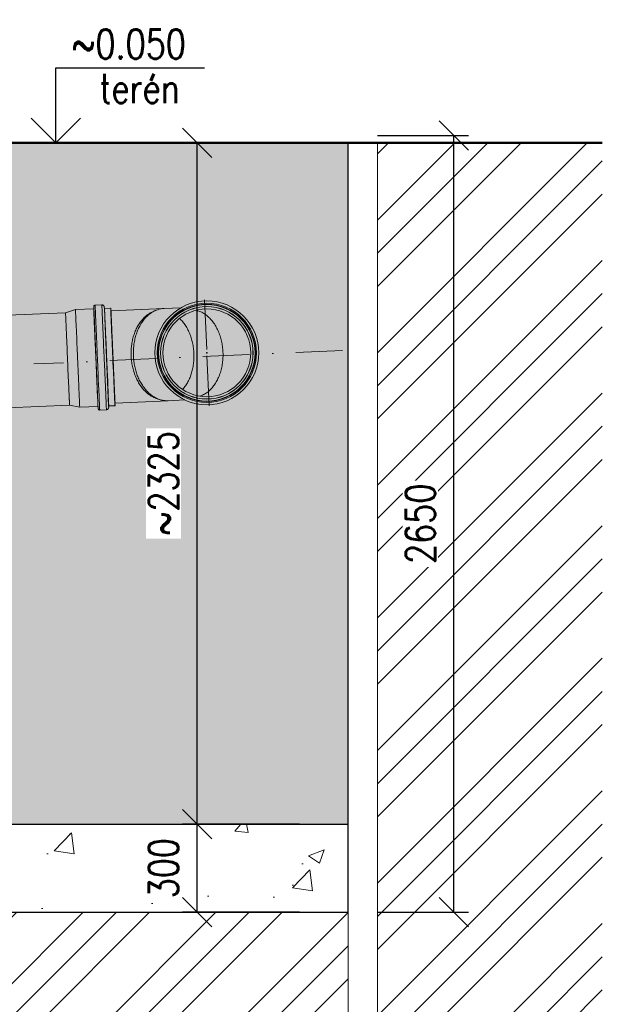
# Model space of a CAD drawing. Header units: millimetres. Extents: x -25606 to 96684, y -22894 to 47132.
# Tile 15 of 89: x 19188 to 21176, y -15303 to -11944. Entities that reach past the tile are written whole.
import ezdxf

# ---------------------------------------------------------------- set-up
doc = ezdxf.new("R2010")
doc.units = ezdxf.units.MM
doc.header["$LTSCALE"] = 50
for name, pattern in [('A_CARA_16', [11.4, 6, -1.8, 0, -1.8, 0, -1.8]), ('CENTER', [50.8, 31.75, -6.35, 6.35, -6.35]), ('DASHDOT', [25.4, 12.7, -6.35, 0, -6.35])]:
    doc.linetypes.add(name, pattern=pattern)
doc.layers.get('Defpoints').update_dxf_attribs({"color": 132})
for name, color, linetype, lineweight in [('CA_KOTY', 3, 'Continuous', 25), ('CA_POHHRA18', 8, 'Continuous', 18), ('CA_POHHRA25', 7, 'Continuous', 25), ('CA_REZY', 1, 'Continuous', 50), ('CA_SRAFY', 9, 'Continuous', 13), ('CA_TG', 9, 'A_CARA_16', 13)]:
    doc.layers.add(name, color=color, linetype=linetype, lineweight=lineweight)
doc.styles.add('ROMANS', font='romans.shx', dxfattribs={"width": 0.8})
doc.dimstyles.new('A-50_(2.5)', dxfattribs={"dimscale": 50, "dimtxt": 2, "dimasz": 2, "dimexe": 1, "dimexo": 2, "dimgap": 0, "dimtad": 0, "dimdec": 0, "dimrnd": 1, "dimtxsty": 'ROMANS', "dimblk1": 'OBLIQUE', "dimblk2": 'OBLIQUE', "dimsah": 1, "dimcen": 2, "dimclrd": 256, "dimclre": 256, "dimclrt": 256, "dimadec": 1, "dimazin": 2, "dimtfac": 0.714286, "dimtdec": 0, "dimtmove": 0, "dimatfit": 3, "dimldrblk": 'DOTSMALL', "dimfxl": 7, "dimfxlon": 1, "dimtvp": 1.142857, "dimtfill": 1, "dimtolj": 1, "dimlwd": -1, "dimlwe": -1, "dimarcsym": 0})

# ---------------------------------------------------------------- blocks, each defined once
blk = doc.blocks.new('ORL')
for p, q in [((4232, 2190.7), (4232, 2190.5)), ((4232, 2190.6), (4232, 2190.7)), ((4232, 2190.6), (4246.8, 1849.8)), ((4232, 2190.5), (4232.2, 2183.9)), ((4259.7, 2196.9), (4236.7, 2195.9)), ((4268, 2189.2), (4268.2, 2185.4)), ((4268.1, 2189.2), (4268, 2189.2)), ((4282.8, 1851.4), (4268.1, 2189.2)), ((4289.7, 2185.9), (4268.7, 2185)), ((4290.2, 2185.4), (4290.6, 2177.2)), ((4290.2, 2185.4), (4290.2, 2185.4)), ((4290.6, 2177.2), (4290.2, 2185.4)), ((4471.8, 2184.6), (4290.6, 2176.7)), ((4135.8, 2169.9), (3937.7, 2161.3)), ((4169.7, 2180.6), (4135.8, 2169.9)), ((4231.8, 2183.3), (4169.7, 2180.6)), ((4290.6, 2177.2), (4290.6, 2177)), ((4290.6, 2177), (4290.6, 2177.2)), ((4297.5, 2019.4), (4290.6, 2177)), ((4291, 2176.7), (4290.6, 2176.7)), ((4304.4, 1861.7), (4297.5, 2019.4)), ((4149.5, 1855.2), (3937.7, 1846)), ((4184.2, 1847.6), (4149.5, 1855.2)), ((4246.3, 1850.3), (4184.2, 1847.6)), ((4246.8, 1849.8), (4247.1, 1843)), ((4282.8, 1851.4), (4283, 1847.6)), ((4304.3, 1852.8), (4283.3, 1851.9)), ((4304.7, 1862), (4304.4, 1862)), ((4304.4, 1861.5), (4304.4, 1861.7)), ((4304.4, 1861.7), (4304.4, 1861.5)), ((4304.7, 1853.4), (4304.4, 1861.5)), ((4485.5, 1869.9), (4304.7, 1862)), ((4304.7, 1853.5), (4304.7, 1853.3)), ((4304.7, 1853.4), (4304.7, 1853.4)), ((4247.1, 1843), (4247.1, 1843)), ((4275.3, 1839.2), (4252.3, 1838.2)), ((4283, 1847.6), (4283, 1847.6))]:
    blk.add_line(p, q)
at = {"linetype": 'Continuous'}
for p, q in [((4529.2, 2187.1), (4471.8, 2184.6)), ((4442.2, 2177.6), (4432.6, 2173.3)), ((4615.7, 2033.3), (4620, 2033.4)), ((4617.9, 2031.2), (4617.7, 2035.5)), ((4455.5, 1874.4), (4445.5, 1877.8)), ((4543, 1872.4), (4485.5, 1869.9))]:
    blk.add_line(p, q, dxfattribs=at)
at = {"linetype": 'CENTER'}
for p, q in [((4617.4, 2044.1), (4610, 2213.7)), ((4618.3, 2022.6), (4625.7, 1853))]:
    blk.add_line(p, q, dxfattribs=at)
at = {"linetype": 'DASHDOT', "ltscale": 0.25}
blk.add_line((5080.5, 2041.2), (4027.5, 1995.2), dxfattribs=at)
for points in [[(4236.7, 2195.9), (4236.7, 2195.8), (4236.7, 2195.7), (4236.8, 2195.4), (4236.8, 2195), (4236.8, 2194.6), (4236.8, 2194), (4236.9, 2191.7), (4237, 2190.7), (4237, 2189.6), (4237.1, 2187.1), (4237.2, 2185.7), (4237.4, 2181), (4237.5, 2179.2), (4237.6, 2175.4), (4237.7, 2173.3), (4237.8, 2171.2), (4237.9, 2169), (4238.2, 2161.7), (4238.3, 2159.1), (4238.6, 2153.7), (4238.8, 2148), (4239.2, 2138.8), (4239.4, 2135.6), (4239.5, 2132.4), (4239.6, 2129), (4239.8, 2125.6), (4239.9, 2122.2), (4240.4, 2111.4), (4240.6, 2107.7), (4240.7, 2104), (4240.9, 2100.2), (4241.1, 2096.3), (4241.2, 2092.4), (4241.4, 2088.5), (4241.6, 2084.5), (4242.3, 2068.2), (4242.5, 2064), (4243, 2051.4), (4243.2, 2047.2), (4243.6, 2038.6), (4243.8, 2034.3), (4244, 2030), (4244.2, 2025.7), (4244.3, 2021.4), (4244.5, 2017)], [(4259.7, 2196.9), (4259.7, 2196.8), (4259.7, 2196.7), (4259.7, 2196.4), (4259.7, 2196), (4259.8, 2195.6), (4259.8, 2195), (4259.8, 2194.3), (4259.9, 2193.5), (4259.9, 2192.7), (4259.9, 2191.7), (4260, 2190.6), (4260, 2189.4), (4260.1, 2188.1), (4260.3, 2183.7), (4260.4, 2180.2), (4260.6, 2176.4), (4260.7, 2174.3), (4261, 2167.6), (4261.1, 2165.2), (4261.3, 2160.1), (4261.5, 2154.7), (4261.7, 2151.9), (4261.8, 2149), (4262.5, 2133.4), (4262.6, 2130), (4263.1, 2119.6), (4263.2, 2116.1), (4263.6, 2108.7), (4263.7, 2105), (4263.9, 2101.2), (4264.1, 2097.3), (4264.4, 2089.5), (4264.6, 2085.5), (4264.9, 2077.4), (4265.1, 2073.3), (4265.5, 2065), (4265.6, 2060.8), (4266.8, 2035.3), (4267, 2031), (4267.1, 2026.7), (4267.3, 2022.4), (4267.5, 2018.1)], [(4276, 2018.4), (4275.7, 2026.6), (4275.5, 2030.6), (4275.3, 2034.7), (4275.1, 2038.8), (4274.4, 2054.9), (4274.2, 2058.9), (4274.1, 2062.8), (4273.9, 2066.7), (4273.4, 2078.3), (4273.2, 2082.1), (4272.9, 2089.6), (4272.7, 2093.3), (4272.4, 2100.5), (4272.3, 2104), (4271.7, 2117.6), (4271.4, 2124.1), (4271.1, 2130.3), (4270.9, 2136.2), (4270.7, 2139), (4270.6, 2141.8), (4270.4, 2147.2), (4270.3, 2149.7), (4270.1, 2154.6), (4270, 2156.9), (4269.9, 2159.1), (4269.8, 2161.3), (4269.7, 2163.3), (4269.6, 2165.3), (4269.4, 2170.7), (4269.3, 2172.3), (4269.2, 2173.8), (4269.2, 2175.2), (4269.1, 2177.8), (4269, 2178.9), (4269, 2180), (4268.9, 2180.9), (4268.9, 2181.8), (4268.8, 2182.5), (4268.8, 2183.2), (4268.8, 2183.7), (4268.8, 2184.2), (4268.7, 2184.8), (4268.7, 2184.9), (4268.7, 2185)], [(4289.7, 2185.9), (4289.7, 2185.8), (4289.7, 2185.7), (4289.7, 2185.4), (4289.8, 2185.1), (4289.8, 2184.6), (4289.8, 2184.1), (4289.8, 2183.4), (4289.9, 2182.7), (4289.9, 2181.8), (4289.9, 2180.9), (4290, 2178.7), (4290.1, 2176.1), (4290.2, 2174.7), (4290.4, 2169.9), (4290.5, 2168.1), (4290.7, 2164.2), (4290.8, 2162.2), (4290.8, 2160), (4290.9, 2157.8), (4291, 2155.5), (4291.3, 2150.6), (4291.6, 2142.7), (4291.8, 2137.1), (4292.5, 2121.8), (4292.7, 2118.5), (4292.9, 2111.8), (4293.1, 2108.4), (4293.9, 2090.5), (4294, 2086.8), (4294.2, 2083), (4294.4, 2079.2), (4295.1, 2063.7), (4295.2, 2059.8), (4295.9, 2043.7), (4296.3, 2035.6), (4296.5, 2031.6), (4296.6, 2027.5), (4296.8, 2023.4), (4297, 2019.3)], [(4135.8, 2169.9), (4135.8, 2169.9), (4135.8, 2169.7), (4135.8, 2169.5), (4135.8, 2168.7), (4135.9, 2167.5), (4135.9, 2166.7), (4135.9, 2165.9), (4136, 2164.9), (4136, 2163.9), (4136.1, 2161.5), (4136.3, 2157.2), (4136.5, 2153.9), (4136.5, 2152.1), (4136.7, 2148.2), (4137, 2141.7), (4137.1, 2139.4), (4137.5, 2129.4), (4137.8, 2123.9), (4137.9, 2121), (4138, 2118.1), (4138.2, 2115.1), (4138.3, 2112), (4138.7, 2102.5), (4138.9, 2099.2), (4139, 2095.8), (4139.2, 2092.4), (4141.1, 2048.2), (4141.3, 2044.3), (4141.8, 2032.5), (4141.9, 2028.5), (4142.3, 2020.6), (4142.5, 2016.6), (4142.6, 2012.6)], [(4169.7, 2180.6), (4169.7, 2180.6), (4169.7, 2180.4), (4169.7, 2180.2), (4169.7, 2179.8), (4169.7, 2179.3), (4169.7, 2178.8), (4169.8, 2178.1), (4169.9, 2175.5), (4169.9, 2174.4), (4170.1, 2170.6), (4170.2, 2167.6), (4170.3, 2165.9), (4170.5, 2162.3), (4170.6, 2160.4), (4170.6, 2158.3), (4170.7, 2156.2), (4170.9, 2151.7), (4171, 2149.3), (4171.1, 2146.9), (4171.3, 2144.3), (4171.5, 2139), (4171.7, 2133.3), (4171.9, 2130.4), (4172, 2127.4), (4172.1, 2124.3), (4172.8, 2107.9), (4173, 2104.5), (4173.9, 2082.6), (4174.1, 2078.8), (4174.3, 2074.9), (4174.5, 2071.1), (4174.6, 2067.1), (4174.8, 2063.2), (4175.3, 2051.2), (4175.5, 2047.1), (4175.7, 2043), (4175.9, 2038.9), (4176.2, 2030.7), (4176.4, 2026.5), (4176.9, 2014.1)], [(4239, 2016.8), (4236.8, 2069), (4236.6, 2072.9), (4236.3, 2080.5), (4236.1, 2084.3), (4235.9, 2088), (4235.8, 2091.7), (4235.5, 2098.9), (4235.3, 2102.4), (4235.2, 2105.9), (4234.9, 2112.7), (4234.6, 2119.3), (4234.4, 2122.5), (4233.9, 2134.6), (4233.8, 2137.4), (4233.7, 2140.2), (4233.5, 2142.9), (4233.4, 2145.5), (4233.3, 2148.1), (4233.2, 2150.6), (4233.1, 2153), (4232.8, 2159.7), (4232.7, 2161.7), (4232.6, 2163.7), (4232.5, 2165.6), (4232.5, 2167.4), (4232.4, 2169.1), (4232.3, 2170.7), (4232.2, 2173.6), (4232.1, 2174.9), (4232.1, 2176.2), (4232, 2177.3), (4231.9, 2179.3), (4231.9, 2180.1), (4231.9, 2180.9), (4231.9, 2181.5), (4231.8, 2182.1), (4231.8, 2182.5), (4231.8, 2182.9), (4231.8, 2183.1), (4231.8, 2183.3), (4231.8, 2183.3)], [(4290.6, 2176.7), (4290.7, 2175.2), (4290.9, 2170.5), (4291.2, 2162.7), (4291.7, 2151.9), (4292.3, 2138.5), (4293, 2122.6), (4293.8, 2104.6), (4296.5, 2041.8), (4297.5, 2019.4)], [(4291, 2176.7), (4291, 2176.6), (4291, 2176.4), (4291, 2176), (4291, 2175.5), (4291, 2174.8), (4291.1, 2173.9), (4291.1, 2172.9), (4291.2, 2171.8), (4291.2, 2170.5), (4291.3, 2169), (4291.4, 2167.4), (4291.4, 2165.7), (4291.5, 2163.8), (4291.6, 2161.7), (4291.7, 2159.6), (4291.8, 2157.3), (4291.9, 2154.8), (4292, 2152.2), (4292.1, 2149.5), (4292.3, 2146.7), (4292.4, 2143.7), (4292.5, 2140.6), (4292.7, 2137.4), (4292.8, 2134.1), (4293, 2130.6), (4293.1, 2127.1), (4293.3, 2123.4), (4293.4, 2119.7), (4293.6, 2115.8), (4293.8, 2111.9), (4294, 2107.8), (4294.1, 2103.7), (4294.3, 2099.5), (4294.5, 2095.2), (4294.7, 2090.8), (4294.9, 2086.4), (4295.1, 2081.9), (4295.3, 2077.3), (4295.5, 2072.7), (4295.7, 2068), (4295.9, 2063.3), (4296.1, 2058.5), (4296.3, 2053.7), (4296.5, 2048.9), (4296.8, 2044), (4297, 2039.1), (4297.2, 2034.2), (4297.4, 2029.3), (4297.6, 2024.3), (4297.8, 2019.4)], [(4246.3, 1850.3), (4246.3, 1850.3), (4246.3, 1850.5), (4246.3, 1850.7), (4246.3, 1851.1), (4246.3, 1851.5), (4246.2, 1852.1), (4246.2, 1853.5), (4246.1, 1854.3), (4246.1, 1855.3), (4246.1, 1856.3), (4246, 1857.4), (4245.9, 1858.7), (4245.9, 1860), (4245.8, 1862.9), (4245.6, 1866.3), (4245.5, 1868.1), (4245.5, 1869.9), (4245, 1880.7), (4244.9, 1883), (4244.7, 1888.1), (4244.5, 1890.7), (4244.3, 1896.2), (4244.2, 1899.1), (4244.1, 1902), (4243.8, 1908), (4242.5, 1938.3), (4242.3, 1941.9), (4241.8, 1953.1), (4241.7, 1956.9), (4241.5, 1960.7), (4241.3, 1964.6), (4241.2, 1968.5), (4241, 1972.4), (4240.5, 1984.3), (4240.3, 1988.4), (4239.9, 1996.5), (4239.8, 2000.5), (4239.2, 2012.7), (4239, 2016.8)], [(4244.5, 2017), (4244.7, 2012.7), (4245.3, 1999.8), (4245.5, 1995.5), (4245.9, 1986.9), (4246, 1982.7), (4246.4, 1974.3), (4246.6, 1970.1), (4247.5, 1949.6), (4247.7, 1945.6), (4248.7, 1922.7), (4248.8, 1919), (4249.1, 1911.9), (4249.3, 1908.5), (4249.6, 1901.7), (4249.7, 1898.5), (4250, 1892.1), (4250.1, 1889.1), (4250.6, 1877.6), (4250.7, 1875), (4251.1, 1867.5), (4251.2, 1865.1), (4251.4, 1860.8), (4251.5, 1856.7), (4251.6, 1854.9), (4251.7, 1853.1), (4251.8, 1851.4), (4251.8, 1849.8), (4252, 1847), (4252, 1845.7), (4252.1, 1844.5), (4252.1, 1843.4), (4252.2, 1841.5), (4252.2, 1840.8), (4252.3, 1840.1), (4252.3, 1839.1), (4252.3, 1838.7), (4252.3, 1838.4), (4252.3, 1838.3), (4252.3, 1838.2)], [(4267.5, 2018.1), (4268.1, 2005.1), (4268.3, 2000.8), (4268.5, 1996.5), (4268.6, 1992.2), (4269.6, 1971.1), (4269.7, 1966.9), (4270.3, 1954.6), (4270.5, 1950.6), (4270.6, 1946.6), (4270.8, 1942.7), (4272, 1916.5), (4272.1, 1912.9), (4273, 1893.1), (4273.1, 1890.1), (4273.5, 1881.4), (4273.6, 1878.6), (4273.9, 1870.9), (4274, 1868.5), (4274.1, 1866.1), (4274.2, 1863.9), (4274.3, 1861.8), (4274.5, 1857.7), (4274.6, 1855.9), (4274.7, 1854.1), (4274.9, 1849.4), (4274.9, 1848), (4275, 1846.7), (4275.1, 1844.4), (4275.1, 1843.4), (4275.2, 1842.6), (4275.2, 1841.8), (4275.2, 1841.1), (4275.3, 1840.5), (4275.3, 1840.1), (4275.3, 1839.7), (4275.3, 1839.4), (4275.3, 1839.3), (4275.3, 1839.2)], [(4283.3, 1851.9), (4283.3, 1851.9), (4283.3, 1852.1), (4283.3, 1852.3), (4283.2, 1852.7), (4283.2, 1853.1), (4283.2, 1853.7), (4283.2, 1854.3), (4283.1, 1855.1), (4283.1, 1855.9), (4283, 1857.9), (4282.9, 1860.3), (4282.8, 1863), (4282.7, 1864.6), (4282.7, 1866.2), (4282.4, 1871.5), (4282.3, 1873.5), (4282.2, 1875.6), (4282.2, 1877.7), (4281.8, 1884.7), (4281.6, 1889.7), (4281, 1903.6), (4280.9, 1906.6), (4280.8, 1909.7), (4280.6, 1912.8), (4280.5, 1916), (4280.3, 1919.2), (4280, 1925.9), (4279.9, 1929.3), (4278.5, 1962.3), (4278.3, 1966.2), (4277.8, 1978), (4277.6, 1982), (4276.9, 1998.1), (4276.7, 2002.1), (4276.4, 2010.3), (4276.2, 2014.3), (4276, 2018.4)], [(4297, 2019.3), (4297.5, 2007.1), (4297.7, 2003.1), (4298.6, 1982.9), (4298.8, 1978.9), (4298.9, 1975), (4299.1, 1971), (4300.1, 1948.2), (4300.3, 1944.5), (4300.4, 1940.9), (4300.6, 1937.3), (4301, 1926.8), (4301.2, 1923.5), (4301.9, 1907.5), (4302.1, 1901.6), (4302.6, 1890.6), (4302.8, 1885.6), (4302.9, 1883.2), (4303, 1880.9), (4303.3, 1874.4), (4303.4, 1872.5), (4303.6, 1867.1), (4303.7, 1865.5), (4303.9, 1861.2), (4303.9, 1860), (4304, 1858.8), (4304, 1857.8), (4304.1, 1856.8), (4304.1, 1856), (4304.2, 1855.2), (4304.2, 1854.6), (4304.2, 1854), (4304.2, 1853.6), (4304.2, 1853.2), (4304.3, 1853), (4304.3, 1852.8), (4304.3, 1852.8)], [(4297.5, 2019.4), (4298.4, 1997.5), (4299.4, 1975.5), (4300.3, 1954.4), (4301.2, 1934.6), (4302, 1916.5), (4302.7, 1900.6), (4303.3, 1887.1), (4303.7, 1876.3), (4304.1, 1868.4), (4304.3, 1863.6), (4304.4, 1862)], [(4297.8, 2019.4), (4298, 2014.4), (4298.3, 2009.5), (4298.5, 2004.6), (4298.7, 1999.7), (4298.9, 1994.8), (4299.1, 1989.9), (4299.3, 1985), (4299.5, 1980.2), (4299.7, 1975.5), (4300, 1970.8), (4300.2, 1966.1), (4300.4, 1961.5), (4300.6, 1956.9), (4300.8, 1952.4), (4300.9, 1947.9), (4301.1, 1943.6), (4301.3, 1939.3), (4301.5, 1935.1), (4301.7, 1930.9), (4301.9, 1926.9), (4302, 1922.9), (4302.2, 1919.1), (4302.4, 1915.3), (4302.5, 1911.7), (4302.7, 1908.1), (4302.8, 1904.7), (4303, 1901.3), (4303.1, 1898.1), (4303.3, 1895), (4303.4, 1892.1), (4303.5, 1889.2), (4303.6, 1886.5), (4303.7, 1883.9), (4303.8, 1881.5), (4303.9, 1879.2), (4304, 1877), (4304.1, 1875), (4304.2, 1873.1), (4304.3, 1871.3), (4304.4, 1869.7), (4304.4, 1868.3), (4304.5, 1867), (4304.5, 1865.8), (4304.6, 1864.8), (4304.6, 1864), (4304.6, 1863.3), (4304.7, 1862.7), (4304.7, 1862.3), (4304.7, 1862.1), (4304.7, 1862)], [(4149.5, 1855.2), (4149.5, 1855.3), (4149.5, 1855.5), (4149.5, 1855.7), (4149.5, 1856.5), (4149.4, 1857.1), (4149.4, 1857.7), (4149.3, 1859.3), (4149.3, 1860.3), (4149.2, 1861.3), (4149.1, 1863.7), (4148.9, 1868), (4148.8, 1871.3), (4148.7, 1873.1), (4148.6, 1877), (4148.3, 1883.5), (4148.2, 1885.8), (4147.8, 1893.2), (4147.7, 1895.8), (4147.6, 1898.6), (4147.5, 1901.3), (4147.4, 1904.2), (4147.2, 1907.1), (4147.1, 1910.1), (4147, 1913.2), (4146.6, 1922.7), (4146.4, 1926), (4146.3, 1929.4), (4146.1, 1932.8), (4144.2, 1977), (4144, 1980.9), (4143.8, 1984.8), (4143.7, 1988.8), (4143.5, 1992.7), (4143.3, 1996.7), (4143, 2004.6), (4142.8, 2008.6), (4142.6, 2012.6)], [(4184.2, 1847.6), (4184.2, 1847.6), (4184.2, 1847.8), (4184.2, 1848), (4184.2, 1848.4), (4184.2, 1848.8), (4184.1, 1849.4), (4184.1, 1850.1), (4184, 1852.7), (4183.9, 1853.8), (4183.8, 1857.6), (4183.6, 1860.6), (4183.6, 1862.3), (4183.4, 1865.9), (4183.3, 1867.8), (4183.2, 1869.9), (4183.1, 1872), (4182.9, 1876.5), (4182.8, 1878.9), (4182.6, 1883.9), (4182.4, 1889.2), (4182.1, 1894.9), (4182, 1897.8), (4181.9, 1900.8), (4181.7, 1903.9), (4181.2, 1916.9), (4181, 1920.3), (4179.9, 1945.6), (4179.6, 1953.3), (4179.3, 1961.1), (4179.1, 1965), (4178.6, 1977), (4178.4, 1981.1), (4178.2, 1985.2), (4178, 1989.3), (4177.7, 1997.5), (4177.5, 2001.7), (4176.9, 2014.1)]]:
    blk.add_lwpolyline(points)
at = {"linetype": 'Continuous'}
for points in [[(4442.2, 2177.6), (4443.2, 2178), (4446.3, 2179.3), (4449.4, 2180.4), (4452.6, 2181.4), (4455.8, 2182.3), (4458.9, 2183), (4462.1, 2183.6), (4465.3, 2184.1), (4468.6, 2184.4), (4471.8, 2184.6)], [(4445.5, 1877.8), (4443.4, 1878.6), (4440.3, 1879.8), (4437.3, 1881.1), (4434.3, 1882.6), (4431.3, 1884.1), (4428.3, 1885.8), (4425.4, 1887.7), (4422.5, 1889.6), (4419.7, 1891.6), (4416.9, 1893.8), (4414.1, 1896.1), (4411.4, 1898.5), (4408.7, 1901), (4406.1, 1903.6), (4403.5, 1906.3), (4401, 1909.1), (4398.5, 1912), (4396.1, 1915), (4393.8, 1918.1), (4391.5, 1921.3), (4389.3, 1924.6), (4387.2, 1928), (4385.1, 1931.4), (4383.1, 1935), (4381.2, 1938.6), (4379.3, 1942.3), (4377.5, 1946), (4375.8, 1949.9), (4374.2, 1953.8), (4372.6, 1957.7), (4371.2, 1961.7), (4369.8, 1965.8), (4368.5, 1969.9), (4367.3, 1974.1), (4366.1, 1978.3), (4365.1, 1982.5), (4364.1, 1986.8), (4363.2, 1991.2), (4362.5, 1995.5), (4361.8, 1999.9), (4361.2, 2004.3), (4360.7, 2008.7), (4360.2, 2013.2), (4359.9, 2017.6), (4359.7, 2022.1), (4359.5, 2026.5), (4359.4, 2031), (4359.5, 2035.5), (4359.6, 2039.9), (4359.8, 2044.3), (4360.1, 2048.8), (4360.5, 2053.2), (4361, 2057.6), (4361.6, 2061.9), (4362.3, 2066.2), (4363.1, 2070.5), (4363.9, 2074.8), (4364.8, 2079), (4365.9, 2083.2), (4367, 2087.3), (4368.2, 2091.4), (4369.5, 2095.4), (4370.8, 2099.4), (4372.3, 2103.3), (4373.8, 2107.1), (4375.4, 2110.9), (4377.1, 2114.6), (4378.9, 2118.2), (4380.7, 2121.7), (4382.6, 2125.2), (4384.6, 2128.6), (4386.7, 2131.9), (4388.8, 2135.1), (4391, 2138.2), (4393.3, 2141.2), (4395.6, 2144.1), (4398, 2147), (4400.4, 2149.7), (4402.9, 2152.3), (4405.5, 2154.8), (4408.1, 2157.2), (4410.7, 2159.5), (4413.4, 2161.7), (4416.2, 2163.8), (4419, 2165.7), (4421.8, 2167.6), (4424.7, 2169.3), (4427.6, 2170.9), (4430.6, 2172.3), (4432.6, 2173.3)], [(4455.5, 1874.4), (4453.3, 1875.1), (4450.2, 1876.4), (4447.1, 1877.7), (4444, 1879.2), (4440.9, 1880.9), (4437.9, 1882.6), (4434.9, 1884.5), (4431.9, 1886.5), (4429, 1888.6), (4426.1, 1890.8), (4423.3, 1893.1), (4420.5, 1895.6), (4417.7, 1898.2), (4415.1, 1900.8), (4412.4, 1903.6), (4409.8, 1906.5), (4407.3, 1909.5), (4404.9, 1912.6), (4402.5, 1915.8), (4400.1, 1919), (4397.9, 1922.4), (4395.7, 1925.9), (4393.5, 1929.4), (4391.5, 1933), (4389.5, 1936.7), (4387.6, 1940.5), (4385.8, 1944.4), (4384, 1948.3), (4382.3, 1952.3), (4380.7, 1956.4), (4379.2, 1960.5), (4377.8, 1964.7), (4376.5, 1968.9), (4375.2, 1973.2), (4374.1, 1977.5), (4373, 1981.9), (4372, 1986.3), (4371.1, 1990.7), (4370.3, 1995.2), (4369.6, 1999.7), (4369, 2004.2), (4368.4, 2008.7), (4368, 2013.3), (4367.7, 2017.8), (4367.4, 2022.4), (4367.3, 2027), (4367.2, 2031.6), (4367.2, 2036.1), (4367.4, 2040.7), (4367.6, 2045.3), (4367.9, 2049.8), (4368.3, 2054.3), (4368.8, 2058.8), (4369.4, 2063.3), (4370.1, 2067.7), (4370.9, 2072.2), (4371.8, 2076.5), (4372.7, 2080.9), (4373.8, 2085.1), (4374.9, 2089.4), (4376.2, 2093.5), (4377.5, 2097.7), (4378.9, 2101.7), (4380.4, 2105.7), (4381.9, 2109.7), (4383.6, 2113.5), (4385.3, 2117.3), (4387.1, 2121.1), (4389, 2124.7), (4391, 2128.2), (4393, 2131.7), (4395.1, 2135.1), (4397.3, 2138.4), (4399.6, 2141.6), (4401.9, 2144.7), (4404.3, 2147.7), (4406.7, 2150.6), (4409.2, 2153.4), (4411.8, 2156.1), (4414.4, 2158.6), (4417.1, 2161.1), (4419.8, 2163.5), (4422.6, 2165.7), (4425.4, 2167.8), (4428.3, 2169.8), (4431.2, 2171.7), (4434.2, 2173.5), (4437.2, 2175.1), (4440.2, 2176.6), (4442.2, 2177.6)], [(4535.4, 1908.3), (4536.1, 1909), (4538.5, 1911.8), (4540.8, 1914.8), (4543.1, 1917.9), (4545.4, 1921), (4547.5, 1924.3), (4549.6, 1927.6), (4551.6, 1931), (4553.6, 1934.5), (4555.4, 1938.1), (4557.2, 1941.8), (4558.9, 1945.6), (4560.5, 1949.4), (4562, 1953.3), (4563.5, 1957.3), (4564.8, 1961.3), (4566.1, 1965.4), (4567.3, 1969.6), (4568.3, 1973.8), (4569.3, 1978.1), (4570.2, 1982.4), (4571.1, 1986.7), (4571.8, 1991.1), (4572.4, 1995.5), (4572.9, 1999.9), (4573.3, 2004.4), (4573.7, 2008.9), (4573.9, 2013.4), (4574.1, 2017.9), (4574.1, 2022.4), (4574.1, 2026.9), (4573.9, 2031.4), (4573.7, 2035.9), (4573.3, 2040.5), (4572.9, 2045), (4572.3, 2049.4), (4571.7, 2053.9), (4571, 2058.3), (4570.2, 2062.7), (4569.3, 2067.1), (4568.3, 2071.4), (4567.2, 2075.7), (4566, 2080), (4564.7, 2084.2), (4563.3, 2088.3), (4561.9, 2092.4), (4560.4, 2096.5), (4558.7, 2100.4), (4557, 2104.4), (4555.3, 2108.2), (4553.4, 2111.9), (4551.5, 2115.6), (4549.4, 2119.2), (4547.4, 2122.7), (4545.2, 2126.2), (4543, 2129.5), (4540.7, 2132.8), (4538.3, 2135.9), (4535.9, 2138.9), (4533.4, 2141.9), (4530.8, 2144.7), (4528.2, 2147.5), (4525.5, 2150.1), (4524.8, 2150.8)], [(4594.6, 1885.4), (4597.1, 1886.3), (4600.4, 1887.5), (4603.6, 1889), (4606.8, 1890.6), (4609.9, 1892.3), (4613, 1894.2), (4616, 1896.2), (4619, 1898.3), (4622, 1900.6), (4624.8, 1903), (4627.7, 1905.6), (4630.4, 1908.2), (4633.1, 1911), (4635.8, 1914), (4638.3, 1917), (4640.8, 1920.2), (4643.2, 1923.5), (4645.5, 1926.8), (4647.8, 1930.3), (4650, 1933.9), (4652, 1937.6), (4654, 1941.4), (4655.9, 1945.3), (4657.8, 1949.3), (4659.5, 1953.4), (4661.1, 1957.5), (4662.6, 1961.7), (4664.1, 1966), (4665.4, 1970.4), (4666.6, 1974.8), (4667.8, 1979.3), (4668.8, 1983.8), (4669.7, 1988.4), (4670.5, 1993), (4671.2, 1997.6), (4671.8, 2002.3), (4672.3, 2007.1), (4672.7, 2011.8), (4673, 2016.6), (4673.2, 2021.4), (4673.2, 2026.2), (4673.2, 2031), (4673, 2035.8), (4672.8, 2040.6), (4672.4, 2045.3), (4671.9, 2050.1), (4671.3, 2054.9), (4670.6, 2059.6), (4669.8, 2064.3), (4668.9, 2068.9), (4667.9, 2073.6), (4666.8, 2078.1), (4665.6, 2082.7), (4664.3, 2087.2), (4662.9, 2091.6), (4661.3, 2095.9), (4659.7, 2100.2), (4658, 2104.5), (4656.2, 2108.6), (4654.3, 2112.7), (4652.3, 2116.7), (4650.3, 2120.5), (4648.1, 2124.4), (4645.9, 2128.1), (4643.6, 2131.7), (4641.2, 2135.2), (4638.7, 2138.6), (4636.1, 2141.9), (4633.5, 2145), (4630.8, 2148.1), (4628.1, 2151), (4625.3, 2153.8), (4622.4, 2156.5), (4619.5, 2159.1), (4616.5, 2161.5), (4613.5, 2163.8), (4610.4, 2166), (4607.2, 2168), (4604.1, 2169.9), (4600.9, 2171.6), (4597.6, 2173.2), (4594.4, 2174.6), (4591.1, 2175.9), (4587.7, 2177.1), (4584.4, 2178.1), (4581.8, 2178.7)], [(4485.5, 1869.9), (4482.3, 1869.8), (4479.1, 1869.9), (4475.8, 1870.1), (4472.6, 1870.4), (4469.3, 1870.9), (4466.1, 1871.5), (4462.9, 1872.2), (4459.7, 1873), (4456.5, 1874), (4455.5, 1874.4)]]:
    blk.add_lwpolyline(points, dxfattribs=at)
for radius in [177.5, 169.5, 165.7, 165.2, 164.7, 158, 157.5, 149.8]:
    blk.add_circle((4617.8, 2033.3), radius, dxfattribs=at)
for centre, radius, start, end in [((4231.8, 2183.8), 0.5, 272.5, 2.5), ((4236.9, 2190.9), 5, 92.5, 182.5), ((4260.1, 2188.9), 8, 2.5, 92.5), ((4268.7, 2185.5), 0.5, 182.5, 272.5), ((4289.7, 2185.4), 0.5, 2.5, 92.4983), ((4246.3, 1849.8), 0.5, 2.5, 92.5), ((4283.3, 1851.4), 0.5, 92.5, 182.5), ((4304.2, 1853.3), 0.5, 272.5, 2.4989), ((4252.1, 1843.2), 5, 182.5, 272.5), ((4275, 1847.2), 8, 272.5, 2.5)]:
    blk.add_arc(centre, radius, start, end)
blk = doc.blocks.new('_Oblique')
at = {"color": 0, "linetype": 'ByBlock', "lineweight": -2}
blk.add_line((-0.5, -0.5), (0.5, 0.5), dxfattribs=at)
blk = doc.blocks.new('*D240')
at = {"layer": 'CA_KOTY', "transparency": 16777216}
for p, q in [((20143.4, -14688.6), (19743.4, -14688.6)), ((19793.4, -14988.6), (19793.4, -14688.6)), ((20143.4, -14988.6), (19743.4, -14988.6))]:
    blk.add_line(p, q, dxfattribs=at)
at = {"layer": 'Defpoints', "color": 0, "transparency": 16777216}
for p in [(19793.4, -14688.6), (20308.8, -14688.6), (20308.8, -14988.6)]:
    blk.add_point(p, dxfattribs=at)
at = {"layer": 'CA_KOTY', "transparency": 16777216, "xscale": 100, "yscale": 100, "zscale": 100}
for p, rotation in [((19793.4, -14688.6), 90), ((19793.4, -14988.6), 270)]:
    blk.add_blockref('_Oblique', p, dxfattribs=dict(at, rotation=rotation))
at = {"layer": 'CA_KOTY', "transparency": 16777216, "insert": (19679.1, -14838.6), "char_height": 100, "attachment_point": 5, "rotation": 90, "style": 'ROMANS', "bg_fill": 3, "box_fill_scale": 1.1, "bg_fill_color": 256, "bg_fill_true_color": 13158600, "bg_fill_transparency": 0}
blk.add_mtext('\\A1;300', dxfattribs=at)
blk = doc.blocks.new('_DotSmall')
at = {"color": 0, "linetype": 'ByBlock', "const_width": 0.5}
blk.add_lwpolyline([(-0.0625, 0, 1), (0.0625, 0, 1)], format="xyb", close=True, dxfattribs=at)
blk = doc.blocks.new('*D241')
at = {"layer": 'CA_KOTY', "transparency": 16777216}
for p, q in [((20143.4, -12363.6), (19743.4, -12363.6)), ((19793.4, -14688.6), (19793.4, -12363.6)), ((20143.4, -14688.6), (19743.4, -14688.6))]:
    blk.add_line(p, q, dxfattribs=at)
at = {"layer": 'Defpoints', "color": 0, "transparency": 16777216}
for p in [(19793.4, -12363.6), (20308.8, -12363.6), (20308.8, -14688.6)]:
    blk.add_point(p, dxfattribs=at)
at = {"layer": 'CA_KOTY', "transparency": 16777216, "xscale": 100, "yscale": 100, "zscale": 100}
for p, rotation in [((19793.4, -12363.6), 90), ((19793.4, -14688.6), 270)]:
    blk.add_blockref('_Oblique', p, dxfattribs=dict(at, rotation=rotation))
at = {"layer": 'CA_KOTY', "transparency": 16777216, "insert": (19679.1, -13526.1), "char_height": 100, "attachment_point": 5, "rotation": 90, "style": 'ROMANS', "bg_fill": 3, "box_fill_scale": 1.1, "bg_fill_color": 256, "bg_fill_true_color": 13158600, "bg_fill_transparency": 0}
blk.add_mtext('\\A1;~2325', dxfattribs=at)
blk = doc.blocks.new('*D254')
at = {"layer": 'CA_KOTY', "transparency": 16777216}
for p, q in [((20308.8, -16355), (20308.8, -16755)), ((16708.8, -16363.6), (16708.8, -16755)), ((16708.8, -16705), (20308.8, -16705))]:
    blk.add_line(p, q, dxfattribs=at)
at = {"layer": 'Defpoints', "color": 0, "transparency": 16777216}
for p in [(20308.8, -14988.6), (16708.8, -16263.6), (20308.8, -16705)]:
    blk.add_point(p, dxfattribs=at)
at = {"layer": 'CA_KOTY', "transparency": 16777216, "xscale": 100, "yscale": 100, "zscale": 100, "rotation": 180}
blk.add_blockref('_Oblique', (16708.8, -16705), dxfattribs=at)
at = {"layer": 'CA_KOTY', "transparency": 16777216, "xscale": 100, "yscale": 100, "zscale": 100}
blk.add_blockref('_Oblique', (20308.8, -16705), dxfattribs=at)
at = {"layer": 'CA_KOTY', "transparency": 16777216, "insert": (18508.8, -16590.7), "char_height": 100, "attachment_point": 5, "style": 'ROMANS', "bg_fill": 3, "box_fill_scale": 1.1, "bg_fill_color": 256, "bg_fill_true_color": 13158600, "bg_fill_transparency": 0}
blk.add_mtext('\\A1;3600', dxfattribs=at)
blk = doc.blocks.new('*D304')
at = {"layer": 'CA_KOTY', "transparency": 16777216}
for p, q in [((20408.8, -12338.6), (20719.7, -12338.6)), ((20669.7, -14988.6), (20669.7, -12338.6)), ((20408.8, -14988.6), (20719.7, -14988.6))]:
    blk.add_line(p, q, dxfattribs=at)
at = {"layer": 'Defpoints', "color": 0, "transparency": 16777216}
for p in [(20308.8, -12338.6), (20669.7, -12338.6), (20308.8, -14988.6)]:
    blk.add_point(p, dxfattribs=at)
at = {"layer": 'CA_KOTY', "transparency": 16777216, "xscale": 100, "yscale": 100, "zscale": 100}
for p, rotation in [((20669.7, -12338.6), 90), ((20669.7, -14988.6), 270)]:
    blk.add_blockref('_Oblique', p, dxfattribs=dict(at, rotation=rotation))
at = {"layer": 'CA_KOTY', "transparency": 16777216, "insert": (20555.4, -13663.6), "char_height": 100, "attachment_point": 5, "rotation": 90, "style": 'ROMANS', "bg_fill": 3, "box_fill_scale": 1.1, "bg_fill_color": 256, "bg_fill_true_color": 13158600, "bg_fill_transparency": 0}
blk.add_mtext('\\A1;2650', dxfattribs=at)

msp = doc.modelspace()

# ---------------------------------------------------------------- hatches: boundary and pattern name
at = {"layer": 'CA_SRAFY', "transparency": 33554687}
h = msp.add_hatch(dxfattribs=at)
h.set_pattern_fill('ZEM_PUVODNI', color=256, scale=80)
h.set_pattern_definition([(45, (0, 0), (-226.274, 226.274), []), (45, (113.14, 0), (-226.274, 226.274), []), (45, (226.27, 0), (-226.274, 226.274), [])])
h.paths.add_polyline_path([(2608.76, -12363.6), (1831.41, -12363.6), (1831.41, -17324.61), (2608.76, -17324.61)])
h.paths.add_polyline_path([(20308.76, -14988.6), (17443.76, -14988.6), (16708.76, -16263.6), (2708.76, -16263.6), (2708.76, -17324.61), (20308.76, -17324.61)])
h.paths.add_polyline_path([(21176.06, -12363.6), (20408.76, -12363.6), (20408.76, -17324.61), (21176.06, -17324.61)])
h = msp.add_hatch(dxfattribs=at)
h.set_pattern_fill('ZEM_NASYPANA', color=256, scale=80)
h.set_pattern_definition([(45, (0, 0), (0, 226.2742), [80, -240]), (135, (169.7, 113.14), (-226.2742, 2e-14), [80, -240])])
h.paths.add_polyline_path([(18966.46, -12363.6), (18966.46, -12428.6), (19148.76, -12428.6), (19148.76, -14688.6), (20308.76, -14688.6), (20308.76, -12363.6)])
h.paths.add_polyline_path([(17047.04, -12428.6), (17047.04, -12363.6), (15788.76, -12363.6), (15788.76, -13063.6), (15733.76, -13063.6), (15733.76, -14688.6), (16748.76, -14688.6), (16748.76, -12428.6)])
edge = h.paths.add_edge_path()
edge.add_arc((3428.13, -13363.6), 62.5, 0, 360)
h.paths.add_polyline_path([(3683.76, -13063.6), (3628.76, -13063.6), (3628.76, -12363.6), (2708.76, -12363.6), (2708.76, -15763.6), (3558.76, -15763.6), (3558.76, -15613.6), (3683.76, -15613.6)])
h = msp.add_hatch(dxfattribs=at)
h.set_pattern_fill('AR-CONC', color=256, scale=3)
h.paths.add_polyline_path([(20308.76, -14688.6), (15733.76, -14688.6), (15733.76, -14988.6), (20308.76, -14988.6)])

# ---------------------------------------------------------------- linework, layer by layer
at = {"layer": 'CA_KOTY'}
msp.add_lwpolyline([(19227.54, -12279.6), (19311.54, -12363.6), (19395.54, -12279.6), (19311.54, -12363.6), (19227.54, -12279.6), (19311.54, -12363.6), (19311.54, -12107.68), (19818.67, -12107.68)], dxfattribs=at)
at = {"layer": 'CA_POHHRA18'}
for p, q in [((20308.76, -12363.6), (20308.76, -17324.61)), ((20408.76, -12363.6), (20408.76, -17324.61))]:
    msp.add_line(p, q, dxfattribs=at)
at = {"layer": 'CA_POHHRA25'}
for p, q in [((15733.76, -14688.6), (20308.76, -14688.6)), ((15733.76, -14988.6), (20308.76, -14988.6))]:
    msp.add_line(p, q, dxfattribs=at)
msp.add_lwpolyline([(2708.76, -12363.6), (2708.76, -16263.6), (16708.76, -16263.6), (17443.76, -14988.6), (20308.76, -14988.6), (20308.76, -12363.6)], dxfattribs=at)
at = {"layer": 'CA_REZY'}
msp.add_line((15788.76, -12363.6), (21176.06, -12363.6), dxfattribs=at)

# ---------------------------------------------------------------- block references
at = {"layer": 'CA_TG'}
msp.add_blockref('ORL', (15208.76, -15113.6), dxfattribs=at)

# ---------------------------------------------------------------- next in the draw order: texts
at = {"layer": 'CA_KOTY', "char_height": 100, "width": 1.833200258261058e-12, "attachment_point": 7, "style": 'ROMANS', "bg_fill": 3, "box_fill_scale": 1.05, "bg_fill_color": 256, "bg_fill_transparency": 0}
for s, insert in [('~0.050', (19364.44, -12076.68)), ('terén', (19460.23, -12228.25))]:
    msp.add_mtext(s, dxfattribs=dict(at, insert=insert))

# ---------------------------------------------------------------- next in the draw order: dimensions: what is measured, and where the dimension line sits
at = {"layer": 'CA_KOTY'}
dim = msp.add_linear_dim(base=(19793.37, -14688.6), p1=(20308.76, -14988.6), p2=(20308.76, -14688.6), angle=90, dimstyle='A-50_(2.5)', dxfattribs=at)
dim.commit()
dim.dimension.update_dxf_attribs({"geometry": '*D240', "text_midpoint": (19679.09, -14838.6)})

# ---------------------------------------------------------------- next in the draw order: dimensions: what is measured, and where the dimension line sits
dim = msp.add_linear_dim(base=(19793.37, -12363.6), p1=(20308.76, -14688.6), p2=(20308.76, -12363.6), angle=90, text='~<>', dimstyle='A-50_(2.5)', dxfattribs=at)
dim.commit()
dim.dimension.update_dxf_attribs({"geometry": '*D241', "text_midpoint": (19679.09, -13526.1)})
dim = msp.add_linear_dim(base=(20308.76, -16705.04), p1=(16708.76, -16263.6), p2=(20308.76, -14988.6), dimstyle='A-50_(2.5)', override={"dimtmove": 1}, dxfattribs=at)
dim.commit()
dim.dimension.update_dxf_attribs({"geometry": '*D254', "text_midpoint": (18508.76, -16590.75)})

# ---------------------------------------------------------------- next in the draw order: dimensions: what is measured, and where the dimension line sits
dim = msp.add_linear_dim(base=(20669.66, -12338.6), p1=(20308.76, -14988.6), p2=(20308.76, -12338.6), angle=90, dimstyle='A-50_(2.5)', dxfattribs=at)
dim.commit()
dim.dimension.update_dxf_attribs({"geometry": '*D304', "text_midpoint": (20555.38, -13663.6)})

doc.saveas('drawing.dxf')
